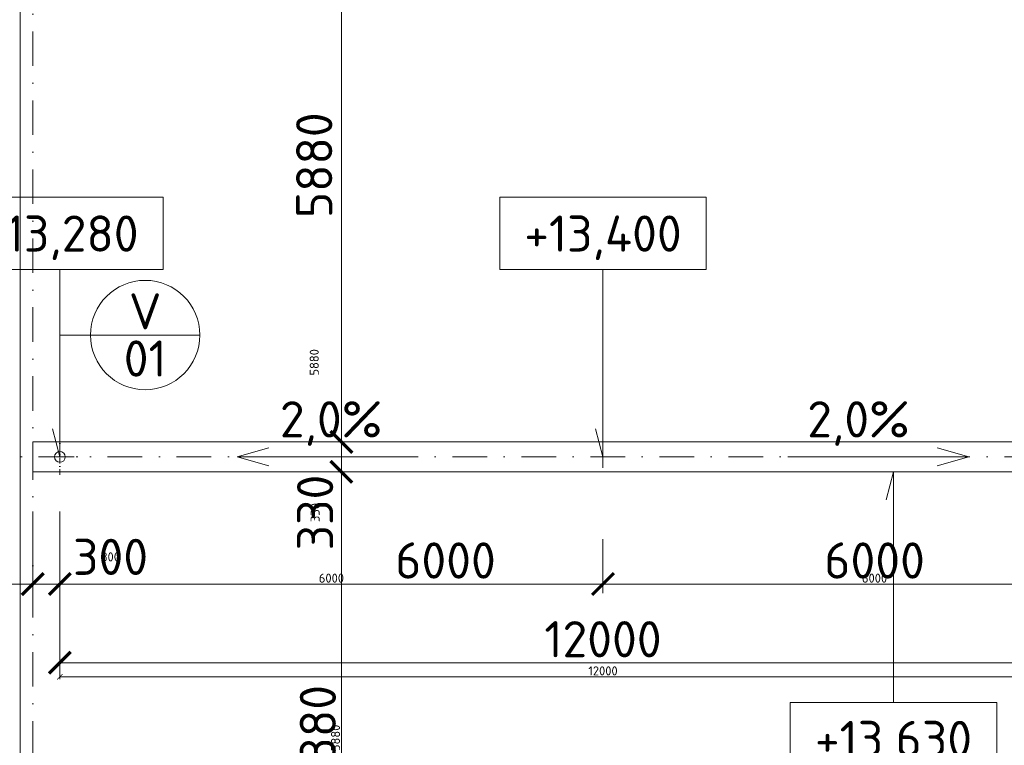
# Model space of a CAD drawing. Header units: millimetres. Extents: x -725694 to 5289369, y -1488057 to 2187451.
# Tile 154 of 256: x 5856 to 16733, y 192113 to 200131. Entities that reach past the tile are written whole.
import ezdxf
from ezdxf.enums import TextEntityAlignment as Align

# ---------------------------------------------------------------- set-up
doc = ezdxf.new("R2010")
doc.units = ezdxf.units.MM
doc.linetypes.add('CENTERX2', pattern=[101.6, 63.5, -12.7, 12.7, -12.7])
doc.linetypes.add('DASHDOT', pattern=[25.4, 12.7, -6.35, 0, -6.35])
doc.layers.get('Defpoints').update_dxf_attribs({"color": 8})
for name, color, linetype, lineweight in [('A99_N_kce-pohl', 1, 'Continuous', 9), ('A99_N_koty-200', 5, 'Continuous', 5), ('A99_N_koty-200 @ 200', 5, 'Continuous', 5), ('A99_N_koty-200 @ 50 (2)', 5, 'Continuous', 5), ('A99_N_koty-vysk', 160, 'Continuous', 5), ('A99_N_znaceni 200', 5, 'Continuous', 5), ('A99_S_osy', 1, 'CENTERX2', 5)]:
    doc.layers.add(name, color=color, linetype=linetype, lineweight=lineweight)
doc.styles.add('A99_kota', font='isocpeur.ttf', dxfattribs={"height": 2})
doc.styles.add('A99_popis', font='isocpeur.ttf')
doc.styles.add('ad_popis 100', font='isocpeur.ttf', dxfattribs={"height": 200})
doc.dimstyles.new('A99_kota_200 new', dxfattribs={"dimscale": 200, "dimtxt": 2, "dimasz": 1.2, "dimexe": 0.5, "dimexo": 1.5, "dimgap": 0.3, "dimtad": 1, "dimdec": 0, "dimzin": 3, "dimdsep": 46, "dimtxsty": 'A99_kota', "dimblk": 'ARCHTICK', "dimcen": 2.5, "dimazin": 2, "dimtfac": 0.75, "dimtdec": 0, "dimtmove": 2, "dimatfit": 0, "dimfxl": 0, "dimtolj": 1, "dimtzin": 0, "dimlwd": 5, "dimlwe": 5, "dimarcsym": 0})

# ---------------------------------------------------------------- blocks, each defined once
blk = doc.blocks.new('_ArchTick')
at = {"color": 0, "linetype": 'ByBlock', "const_width": 0.15}
blk.add_lwpolyline([(-0.5, -0.5), (0.5, 0.5)], dxfattribs=at)
blk = doc.blocks.new('*D4548')
at = {"layer": 'A99_N_koty-200', "color": 0, "linetype": 'Continuous', "lineweight": 5, "transparency": 16777216}
for p, q in [((10210, 201345), (9310, 201345)), ((9410, 195465), (9410, 201345)), ((9410, 195465), (9310, 195465))]:
    blk.add_line(p, q, dxfattribs=at)
at = {"layer": 'Defpoints', "color": 0, "linetype": 'Continuous', "lineweight": 0, "transparency": 16777216}
for p in [(9410, 201345), (11955, 201345), (9410, 195465)]:
    blk.add_point(p, dxfattribs=at)
at = {"layer": 'A99_N_koty-200', "color": 0, "linetype": 'Continuous', "lineweight": 5, "transparency": 16777216, "xscale": 240, "yscale": 240, "zscale": 240}
for p, rotation in [((9410, 201345), 89.9999999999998), ((9410, 195465), 269.9999999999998)]:
    blk.add_blockref('_ArchTick', p, dxfattribs=dict(at, rotation=rotation))
at = {"layer": 'A99_N_koty-200', "color": 0, "linetype": 'Continuous', "transparency": 16777216, "insert": (9110, 198522.5), "char_height": 400, "attachment_point": 5, "rotation": 90, "style": 'A99_kota'}
blk.add_mtext('\\A1;5880', dxfattribs=at)
blk = doc.blocks.new('*D4549')
at = {"layer": 'A99_N_koty-200', "color": 0, "linetype": 'Continuous', "lineweight": 5, "transparency": 16777216}
for p, q in [((9610, 201345), (9385, 201345)), ((9410, 195465), (9410, 201345)), ((9410, 195465), (9385, 195465))]:
    blk.add_line(p, q, dxfattribs=at)
at = {"layer": 'Defpoints', "color": 0, "linetype": 'Continuous', "lineweight": 0, "transparency": 16777216}
for p in [(9410, 201345), (11955, 201345), (9410, 195465)]:
    blk.add_point(p, dxfattribs=at)
at = {"layer": 'A99_N_koty-200', "color": 0, "linetype": 'Continuous', "lineweight": 5, "transparency": 16777216, "xscale": 60, "yscale": 60, "zscale": 60}
for p, rotation in [((9410, 201345), 89.9999999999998), ((9410, 195465), 269.9999999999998)]:
    blk.add_blockref('_ArchTick', p, dxfattribs=dict(at, rotation=rotation))
at = {"layer": 'A99_N_koty-200', "color": 0, "linetype": 'Continuous', "transparency": 16777216, "insert": (9110, 196345), "char_height": 100, "attachment_point": 5, "rotation": 90, "style": 'A99_kota'}
blk.add_mtext('\\A1;5880', dxfattribs=at)
blk = doc.blocks.new('*U66')
at = {"color": 0, "linetype": 'ByBlock'}
for p, q in [((5.7, -4), (5.7, -14.35)), ((5.7, -14.35), (5.286, -12.805))]:
    blk.add_line(p, q, dxfattribs=at)
blk.add_lwpolyline([(0, -4), (11.4, -4), (11.4, 0), (0, 0)], close=True, dxfattribs=at)
at = {"color": 0, "linetype": 'ByBlock', "style": 'A99_kota'}
for tag, p in [('VYSKA', (5.7, -2.241)), ('VYSKA_POPIS1', (5.7, -6.041)), ('VYSKA_POPIS2', (5.9, -9.541)), ('VYSKA_POPIS3', (5.9, -13.041))]:
    blk.add_attdef(tag, text='', height=2, dxfattribs=at).set_placement(p, align=Align.MIDDLE)
blk = doc.blocks.new('*D5221')
at = {"layer": 'A99_N_koty-200', "color": 0, "linetype": 'Continuous', "lineweight": 5, "transparency": 16777216}
for p, q in [((6000, 194695), (6000, 193795)), ((6300, 194695), (6300, 193795)), ((6000, 193895), (5760, 193895)), ((6000, 193895), (6300, 193895)), ((6300, 193895), (6540, 193895))]:
    blk.add_line(p, q, dxfattribs=at)
at = {"layer": 'Defpoints', "color": 0, "linetype": 'Continuous', "lineweight": 0, "transparency": 16777216}
for p in [(6300, 195300), (6000, 195180), (6300, 193895)]:
    blk.add_point(p, dxfattribs=at)
at = {"layer": 'A99_N_koty-200', "color": 0, "linetype": 'Continuous', "lineweight": 5, "transparency": 16777216, "xscale": 240, "yscale": 240, "zscale": 240}
blk.add_blockref('_ArchTick', (6000, 193895), dxfattribs=at)
at = {"layer": 'A99_N_koty-200', "color": 0, "linetype": 'Continuous', "lineweight": 5, "transparency": 16777216, "xscale": 240, "yscale": 240, "zscale": 240, "rotation": 180}
blk.add_blockref('_ArchTick', (6300, 193895), dxfattribs=at)
at = {"layer": 'A99_N_koty-200', "color": 0, "linetype": 'Continuous', "transparency": 16777216, "insert": (6860, 194195), "char_height": 400, "attachment_point": 5, "style": 'A99_kota'}
blk.add_mtext('\\A1;300', dxfattribs=at)
blk = doc.blocks.new('*D5222')
at = {"layer": 'A99_N_koty-200', "color": 0, "linetype": 'Continuous', "lineweight": 5, "transparency": 16777216}
for p, q in [((6000, 194095), (6000, 193870)), ((6300, 194095), (6300, 193870)), ((6000, 193895), (5940, 193895)), ((6000, 193895), (6300, 193895)), ((6300, 193895), (6360, 193895))]:
    blk.add_line(p, q, dxfattribs=at)
at = {"layer": 'Defpoints', "color": 0, "linetype": 'Continuous', "lineweight": 0, "transparency": 16777216}
for p in [(6300, 195300), (6000, 195180), (6300, 193895)]:
    blk.add_point(p, dxfattribs=at)
at = {"layer": 'A99_N_koty-200', "color": 0, "linetype": 'Continuous', "lineweight": 5, "transparency": 16777216, "xscale": 60, "yscale": 60, "zscale": 60}
blk.add_blockref('_ArchTick', (6000, 193895), dxfattribs=at)
at = {"layer": 'A99_N_koty-200', "color": 0, "linetype": 'Continuous', "lineweight": 5, "transparency": 16777216, "xscale": 60, "yscale": 60, "zscale": 60, "rotation": 180}
blk.add_blockref('_ArchTick', (6300, 193895), dxfattribs=at)
at = {"layer": 'A99_N_koty-200', "color": 0, "linetype": 'Continuous', "transparency": 16777216, "insert": (6860, 194195), "char_height": 100, "attachment_point": 5, "style": 'A99_kota'}
blk.add_mtext('\\A1;300', dxfattribs=at)
blk = doc.blocks.new('*D5224')
at = {"layer": 'A99_N_koty-200', "color": 0, "linetype": 'Continuous', "lineweight": 5, "transparency": 16777216}
for p, q in [((6300, 193825), (6300, 192925)), ((18300, 193825), (18300, 192925)), ((6300, 193025), (18300, 193025))]:
    blk.add_line(p, q, dxfattribs=at)
at = {"layer": 'Defpoints', "color": 0, "linetype": 'Continuous', "lineweight": 0, "transparency": 16777216}
for p in [(6300, 195300), (18300, 195300), (18300, 193025)]:
    blk.add_point(p, dxfattribs=at)
at = {"layer": 'A99_N_koty-200', "color": 0, "linetype": 'Continuous', "lineweight": 5, "transparency": 16777216, "xscale": 240, "yscale": 240, "zscale": 240, "rotation": 180}
blk.add_blockref('_ArchTick', (6300, 193025), dxfattribs=at)
at = {"layer": 'A99_N_koty-200', "color": 0, "linetype": 'Continuous', "lineweight": 5, "transparency": 16777216, "xscale": 240, "yscale": 240, "zscale": 240}
blk.add_blockref('_ArchTick', (18300, 193025), dxfattribs=at)
at = {"layer": 'A99_N_koty-200', "color": 0, "linetype": 'Continuous', "transparency": 16777216, "insert": (12300, 193285), "char_height": 400, "attachment_point": 5, "style": 'A99_kota'}
blk.add_mtext('\\A1;12000', dxfattribs=at)
blk = doc.blocks.new('*D5225')
at = {"layer": 'A99_N_koty-200', "color": 0, "linetype": 'Continuous', "lineweight": 5, "transparency": 16777216}
for p, q in [((6300, 193070), (6300, 192845)), ((18300, 193070), (18300, 192845)), ((6300, 192870), (18300, 192870))]:
    blk.add_line(p, q, dxfattribs=at)
at = {"layer": 'Defpoints', "color": 0, "linetype": 'Continuous', "lineweight": 0, "transparency": 16777216}
for p in [(6300, 195300), (18300, 195300), (18300, 192870)]:
    blk.add_point(p, dxfattribs=at)
at = {"layer": 'A99_N_koty-200', "color": 0, "linetype": 'Continuous', "lineweight": 5, "transparency": 16777216, "xscale": 60, "yscale": 60, "zscale": 60, "rotation": 180}
blk.add_blockref('_ArchTick', (6300, 192870), dxfattribs=at)
at = {"layer": 'A99_N_koty-200', "color": 0, "linetype": 'Continuous', "lineweight": 5, "transparency": 16777216, "xscale": 60, "yscale": 60, "zscale": 60}
blk.add_blockref('_ArchTick', (18300, 192870), dxfattribs=at)
at = {"layer": 'A99_N_koty-200', "color": 0, "linetype": 'Continuous', "transparency": 16777216, "insert": (12300, 192935), "char_height": 100, "attachment_point": 5, "style": 'A99_kota'}
blk.add_mtext('\\A1;12000', dxfattribs=at)
blk = doc.blocks.new('*D5227')
at = {"layer": 'A99_N_koty-200', "color": 0, "linetype": 'Continuous', "lineweight": 5, "transparency": 16777216}
for p, q in [((6300, 194390), (6300, 193795)), ((12300, 194390), (12300, 193795)), ((6300, 193895), (12300, 193895))]:
    blk.add_line(p, q, dxfattribs=at)
at = {"layer": 'Defpoints', "color": 0, "linetype": 'Continuous', "lineweight": 0, "transparency": 16777216}
for p in [(6300, 194690), (12300, 194690), (12300, 193895)]:
    blk.add_point(p, dxfattribs=at)
at = {"layer": 'A99_N_koty-200', "color": 0, "linetype": 'Continuous', "lineweight": 5, "transparency": 16777216, "xscale": 240, "yscale": 240, "zscale": 240, "rotation": 180}
blk.add_blockref('_ArchTick', (6300, 193895), dxfattribs=at)
at = {"layer": 'A99_N_koty-200', "color": 0, "linetype": 'Continuous', "lineweight": 5, "transparency": 16777216, "xscale": 240, "yscale": 240, "zscale": 240}
blk.add_blockref('_ArchTick', (12300, 193895), dxfattribs=at)
at = {"layer": 'A99_N_koty-200', "color": 0, "linetype": 'Continuous', "transparency": 16777216, "insert": (10560, 194155), "char_height": 400, "attachment_point": 5, "style": 'A99_kota'}
blk.add_mtext('\\A1;6000', dxfattribs=at)
blk = doc.blocks.new('*D5228')
at = {"layer": 'A99_N_koty-200', "color": 0, "linetype": 'Continuous', "lineweight": 5, "transparency": 16777216}
for p, q in [((6300, 194095), (6300, 193870)), ((12300, 194095), (12300, 193870)), ((6300, 193895), (12300, 193895))]:
    blk.add_line(p, q, dxfattribs=at)
at = {"layer": 'Defpoints', "color": 0, "linetype": 'Continuous', "lineweight": 0, "transparency": 16777216}
for p in [(6300, 194690), (12300, 194690), (12300, 193895)]:
    blk.add_point(p, dxfattribs=at)
at = {"layer": 'A99_N_koty-200', "color": 0, "linetype": 'Continuous', "lineweight": 5, "transparency": 16777216, "xscale": 60, "yscale": 60, "zscale": 60, "rotation": 180}
blk.add_blockref('_ArchTick', (6300, 193895), dxfattribs=at)
at = {"layer": 'A99_N_koty-200', "color": 0, "linetype": 'Continuous', "lineweight": 5, "transparency": 16777216, "xscale": 60, "yscale": 60, "zscale": 60}
blk.add_blockref('_ArchTick', (12300, 193895), dxfattribs=at)
at = {"layer": 'A99_N_koty-200', "color": 0, "linetype": 'Continuous', "transparency": 16777216, "insert": (9300, 193960), "char_height": 100, "attachment_point": 5, "style": 'A99_kota'}
blk.add_mtext('\\A1;6000', dxfattribs=at)
blk = doc.blocks.new('*D5230')
at = {"layer": 'A99_N_koty-200', "color": 0, "linetype": 'Continuous', "lineweight": 5, "transparency": 16777216}
for p, q in [((12300, 194390), (12300, 193795)), ((18300, 194390), (18300, 193795)), ((18300, 193895), (12300, 193895))]:
    blk.add_line(p, q, dxfattribs=at)
at = {"layer": 'Defpoints', "color": 0, "linetype": 'Continuous', "lineweight": 0, "transparency": 16777216}
for p in [(12300, 194690), (18300, 194690), (12300, 193895)]:
    blk.add_point(p, dxfattribs=at)
at = {"layer": 'A99_N_koty-200', "color": 0, "linetype": 'Continuous', "lineweight": 5, "transparency": 16777216, "xscale": 240, "yscale": 240, "zscale": 240, "rotation": 180}
blk.add_blockref('_ArchTick', (12300, 193895), dxfattribs=at)
at = {"layer": 'A99_N_koty-200', "color": 0, "linetype": 'Continuous', "lineweight": 5, "transparency": 16777216, "xscale": 240, "yscale": 240, "zscale": 240}
blk.add_blockref('_ArchTick', (18300, 193895), dxfattribs=at)
at = {"layer": 'A99_N_koty-200', "color": 0, "linetype": 'Continuous', "transparency": 16777216, "insert": (15300, 194155), "char_height": 400, "attachment_point": 5, "style": 'A99_kota'}
blk.add_mtext('\\A1;6000', dxfattribs=at)
blk = doc.blocks.new('*D5231')
at = {"layer": 'A99_N_koty-200', "color": 0, "linetype": 'Continuous', "lineweight": 5, "transparency": 16777216}
for p, q in [((12300, 194095), (12300, 193870)), ((18300, 194095), (18300, 193870)), ((18300, 193895), (12300, 193895))]:
    blk.add_line(p, q, dxfattribs=at)
at = {"layer": 'Defpoints', "color": 0, "linetype": 'Continuous', "lineweight": 0, "transparency": 16777216}
for p in [(12300, 194690), (18300, 194690), (12300, 193895)]:
    blk.add_point(p, dxfattribs=at)
at = {"layer": 'A99_N_koty-200', "color": 0, "linetype": 'Continuous', "lineweight": 5, "transparency": 16777216, "xscale": 60, "yscale": 60, "zscale": 60, "rotation": 180}
blk.add_blockref('_ArchTick', (12300, 193895), dxfattribs=at)
at = {"layer": 'A99_N_koty-200', "color": 0, "linetype": 'Continuous', "lineweight": 5, "transparency": 16777216, "xscale": 60, "yscale": 60, "zscale": 60}
blk.add_blockref('_ArchTick', (18300, 193895), dxfattribs=at)
at = {"layer": 'A99_N_koty-200', "color": 0, "linetype": 'Continuous', "transparency": 16777216, "insert": (15300, 193960), "char_height": 100, "attachment_point": 5, "style": 'A99_kota'}
blk.add_mtext('\\A1;6000', dxfattribs=at)
blk = doc.blocks.new('*D5761')
at = {"layer": 'A99_N_koty-200', "color": 0, "linetype": 'Continuous', "lineweight": 5, "transparency": 16777216}
for p, q in [((9410, 195465), (9410, 195705)), ((9410, 195465), (9510, 195465)), ((9410, 195465), (9410, 195135)), ((9410, 195135), (9510, 195135)), ((9410, 195135), (9410, 194895))]:
    blk.add_line(p, q, dxfattribs=at)
at = {"layer": 'Defpoints', "color": 0, "linetype": 'Continuous', "lineweight": 0, "transparency": 16777216}
for p in [(9410, 195465), (9410, 195135), (9410, 195135)]:
    blk.add_point(p, dxfattribs=at)
at = {"layer": 'A99_N_koty-200', "color": 0, "linetype": 'Continuous', "lineweight": 5, "transparency": 16777216, "xscale": 240, "yscale": 240, "zscale": 240}
for p, rotation in [((9410, 195465), 270), ((9410, 195135), 90)]:
    blk.add_blockref('_ArchTick', p, dxfattribs=dict(at, rotation=rotation))
at = {"layer": 'A99_N_koty-200', "color": 0, "linetype": 'Continuous', "transparency": 16777216, "insert": (9120, 194685), "char_height": 400, "attachment_point": 5, "rotation": 90, "style": 'A99_kota'}
blk.add_mtext('\\A1;330', dxfattribs=at)
blk = doc.blocks.new('*D5762')
at = {"layer": 'A99_N_koty-200', "color": 0, "linetype": 'Continuous', "lineweight": 5, "transparency": 16777216}
for p, q in [((9410, 195465), (9410, 195525)), ((9410, 195465), (9435, 195465)), ((9410, 195465), (9410, 195135)), ((9410, 195135), (9435, 195135)), ((9410, 195135), (9410, 195075))]:
    blk.add_line(p, q, dxfattribs=at)
at = {"layer": 'Defpoints', "color": 0, "linetype": 'Continuous', "lineweight": 0, "transparency": 16777216}
for p in [(9410, 195465), (9410, 195135), (9410, 195135)]:
    blk.add_point(p, dxfattribs=at)
at = {"layer": 'A99_N_koty-200', "color": 0, "linetype": 'Continuous', "lineweight": 5, "transparency": 16777216, "xscale": 60, "yscale": 60, "zscale": 60}
for p, rotation in [((9410, 195465), 270), ((9410, 195135), 90)]:
    blk.add_blockref('_ArchTick', p, dxfattribs=dict(at, rotation=rotation))
at = {"layer": 'A99_N_koty-200', "color": 0, "linetype": 'Continuous', "transparency": 16777216, "insert": (9120, 194685), "char_height": 100, "attachment_point": 5, "rotation": 90, "style": 'A99_kota'}
blk.add_mtext('\\A1;330', dxfattribs=at)
blk = doc.blocks.new('*D5764')
at = {"layer": 'A99_N_koty-200', "color": 0, "linetype": 'Continuous', "lineweight": 5, "transparency": 16777216}
for p, q in [((9410, 195135), (9510, 195135)), ((9410, 195135), (9410, 189255)), ((9410, 189255), (9510, 189255))]:
    blk.add_line(p, q, dxfattribs=at)
at = {"layer": 'Defpoints', "color": 0, "linetype": 'Continuous', "lineweight": 0, "transparency": 16777216}
for p in [(9410, 195135), (9410, 189255), (9410, 189255)]:
    blk.add_point(p, dxfattribs=at)
at = {"layer": 'A99_N_koty-200', "color": 0, "linetype": 'Continuous', "lineweight": 5, "transparency": 16777216, "xscale": 240, "yscale": 240, "zscale": 240}
for p, rotation in [((9410, 195135), 90), ((9410, 189255), 270)]:
    blk.add_blockref('_ArchTick', p, dxfattribs=dict(at, rotation=rotation))
at = {"layer": 'A99_N_koty-200', "color": 0, "linetype": 'Continuous', "transparency": 16777216, "insert": (9150, 192195), "char_height": 400, "attachment_point": 5, "rotation": 90, "style": 'A99_kota'}
blk.add_mtext('\\A1;5880', dxfattribs=at)
blk = doc.blocks.new('*D5765')
at = {"layer": 'A99_N_koty-200', "color": 0, "linetype": 'Continuous', "lineweight": 5, "transparency": 16777216}
for p, q in [((9410, 195135), (9435, 195135)), ((9410, 195135), (9410, 189255)), ((9410, 189255), (9435, 189255))]:
    blk.add_line(p, q, dxfattribs=at)
at = {"layer": 'Defpoints', "color": 0, "linetype": 'Continuous', "lineweight": 0, "transparency": 16777216}
for p in [(9410, 195135), (9410, 189255), (9410, 189255)]:
    blk.add_point(p, dxfattribs=at)
at = {"layer": 'A99_N_koty-200', "color": 0, "linetype": 'Continuous', "lineweight": 5, "transparency": 16777216, "xscale": 60, "yscale": 60, "zscale": 60}
for p, rotation in [((9410, 195135), 90), ((9410, 189255), 270)]:
    blk.add_blockref('_ArchTick', p, dxfattribs=dict(at, rotation=rotation))
at = {"layer": 'A99_N_koty-200', "color": 0, "linetype": 'Continuous', "transparency": 16777216, "insert": (9345, 192195), "char_height": 100, "attachment_point": 5, "rotation": 90, "style": 'A99_kota'}
blk.add_mtext('\\A1;5880', dxfattribs=at)
blk = doc.blocks.new('*U20')
at = {"color": 0, "linetype": 'ByBlock'}
blk.add_line((-3.02, 0), (3.02, 0), dxfattribs=at)
blk.add_circle((0, 0), 3.02, dxfattribs=at)
at = {"color": 0, "linetype": 'ByBlock', "style": 'A99_popis'}
for tag, p in [('KATEGORIE', (0, 1.31)), ('PRVEK', (0, -1.298))]:
    blk.add_attdef(tag, text='', height=2, dxfattribs=at).set_placement(p, align=Align.MIDDLE_CENTER)
blk = doc.blocks.new('*U452')
at = {"color": 0, "linetype": 'ByBlock'}
for p, q in [((5.7, 12.75), (5.286, 11.205)), ((5.7, 0), (5.7, 12.75))]:
    blk.add_line(p, q, dxfattribs=at)
blk.add_lwpolyline([(0, -4), (11.4, -4), (11.4, 0), (0, 0)], close=True, dxfattribs=at)
at = {"color": 0, "linetype": 'ByBlock', "style": 'A99_kota'}
for tag, p in [('VYSKA', (5.7, -2.241)), ('VYSKA_POPIS1', (5.7, -6.041)), ('VYSKA_POPIS2', (5.9, -9.541)), ('VYSKA_POPIS3', (5.9, -13.041))]:
    blk.add_attdef(tag, text='', height=2, dxfattribs=at).set_placement(p, align=Align.MIDDLE)
blk = doc.blocks.new('*U6048')
at = {"layer": 'A99_N_koty-200 @ 200', "linetype": 'Continuous'}
dim = blk.add_linear_dim(base=(9410, 201345), p1=(9410, 195465), p2=(11955, 201345), angle=90, dimstyle='A99_kota_200 new', override={"dimscale": 200, "dimtix": 1, "dimtofl": 1, "dimtmove": 2, "dimatfit": 0}, dxfattribs=at)
dim.commit()
dim.dimension.update_dxf_attribs({"geometry": '*D4548', "text_midpoint": (9110, 198522.5), "dimtype": 128})
at = {"layer": 'A99_N_koty-200 @ 50 (2)', "linetype": 'Continuous'}
dim = blk.add_linear_dim(base=(9410, 201345), p1=(9410, 195465), p2=(11955, 201345), angle=90, dimstyle='A99_kota_200 new', override={"dimscale": 50, "dimtix": 1, "dimtofl": 1, "dimtmove": 2, "dimatfit": 0}, dxfattribs=at)
dim.commit()
dim.dimension.update_dxf_attribs({"geometry": '*D4549', "text_midpoint": (9110, 196345), "dimtype": 128})
blk = doc.blocks.new('*U6238')
at = {"layer": 'A99_N_koty-200 @ 200', "linetype": 'Continuous'}
dim = blk.add_linear_dim(base=(6300, 193895), p1=(6000, 195180), p2=(6300, 195300), dimstyle='A99_kota_200 new', override={"dimscale": 200, "dimtix": 1, "dimtofl": 1, "dimtmove": 2, "dimatfit": 0}, dxfattribs=at)
dim.commit()
dim.dimension.update_dxf_attribs({"geometry": '*D5221', "text_midpoint": (6860, 194195), "dimtype": 128})
at = {"layer": 'A99_N_koty-200 @ 50 (2)', "linetype": 'Continuous'}
dim = blk.add_linear_dim(base=(6300, 193895), p1=(6000, 195180), p2=(6300, 195300), dimstyle='A99_kota_200 new', override={"dimscale": 50, "dimtix": 1, "dimtofl": 1, "dimtmove": 2, "dimatfit": 0}, dxfattribs=at)
dim.commit()
dim.dimension.update_dxf_attribs({"geometry": '*D5222', "text_midpoint": (6860, 194195), "dimtype": 128})
blk = doc.blocks.new('*U6239')
at = {"layer": 'A99_N_koty-200 @ 200', "linetype": 'Continuous'}
dim = blk.add_linear_dim(base=(18300, 193025), p1=(6300, 195300), p2=(18300, 195300), dimstyle='A99_kota_200 new', override={"dimscale": 200, "dimtix": 1, "dimtofl": 1, "dimtmove": 2, "dimatfit": 0}, dxfattribs=at)
dim.commit()
dim.dimension.update_dxf_attribs({"geometry": '*D5224', "text_midpoint": (12300, 193285)})
at = {"layer": 'A99_N_koty-200 @ 50 (2)', "linetype": 'Continuous'}
dim = blk.add_linear_dim(base=(18300, 192870), p1=(6300, 195300), p2=(18300, 195300), dimstyle='A99_kota_200 new', override={"dimscale": 50, "dimtix": 1, "dimtofl": 1, "dimtmove": 2, "dimatfit": 0}, dxfattribs=at)
dim.commit()
dim.dimension.update_dxf_attribs({"geometry": '*D5225', "text_midpoint": (12300, 192935)})
blk = doc.blocks.new('*U6240')
at = {"layer": 'A99_N_koty-200 @ 200', "linetype": 'Continuous'}
dim = blk.add_linear_dim(base=(12300, 193895), p1=(6300, 194690), p2=(12300, 194690), dimstyle='A99_kota_200 new', override={"dimscale": 200, "dimtix": 1, "dimtofl": 1, "dimtmove": 2, "dimatfit": 0}, dxfattribs=at)
dim.commit()
dim.dimension.update_dxf_attribs({"geometry": '*D5227', "text_midpoint": (10560, 194155), "dimtype": 128})
at = {"layer": 'A99_N_koty-200 @ 50 (2)', "linetype": 'Continuous'}
dim = blk.add_linear_dim(base=(12300, 193895), p1=(6300, 194690), p2=(12300, 194690), dimstyle='A99_kota_200 new', override={"dimscale": 50, "dimtix": 1, "dimtofl": 1, "dimtmove": 2, "dimatfit": 0}, dxfattribs=at)
dim.commit()
dim.dimension.update_dxf_attribs({"geometry": '*D5228', "text_midpoint": (9300, 193960)})
blk = doc.blocks.new('*U6241')
at = {"layer": 'A99_N_koty-200 @ 200', "linetype": 'Continuous'}
dim = blk.add_linear_dim(base=(12300, 193895), p1=(18300, 194690), p2=(12300, 194690), angle=180, dimstyle='A99_kota_200 new', override={"dimscale": 200, "dimtix": 1, "dimtofl": 1, "dimtmove": 2, "dimatfit": 0}, dxfattribs=at)
dim.commit()
dim.dimension.update_dxf_attribs({"geometry": '*D5230', "text_midpoint": (15300, 194155)})
at = {"layer": 'A99_N_koty-200 @ 50 (2)', "linetype": 'Continuous'}
dim = blk.add_linear_dim(base=(12300, 193895), p1=(18300, 194690), p2=(12300, 194690), angle=180, dimstyle='A99_kota_200 new', override={"dimscale": 50, "dimtix": 1, "dimtofl": 1, "dimtmove": 2, "dimatfit": 0}, dxfattribs=at)
dim.commit()
dim.dimension.update_dxf_attribs({"geometry": '*D5231', "text_midpoint": (15300, 193960)})
blk = doc.blocks.new('*U6428')
at = {"layer": 'A99_N_koty-200 @ 200', "linetype": 'Continuous'}
dim = blk.add_linear_dim(base=(9410, 195135), p1=(9410, 195465), p2=(9410, 195135), angle=90, dimstyle='A99_kota_200 new', override={"dimscale": 200, "dimtix": 1, "dimtofl": 1, "dimtmove": 2, "dimatfit": 0}, dxfattribs=at)
dim.commit()
dim.dimension.update_dxf_attribs({"geometry": '*D5761', "text_midpoint": (9120, 194685), "dimtype": 128})
at = {"layer": 'A99_N_koty-200 @ 50 (2)', "linetype": 'Continuous'}
dim = blk.add_linear_dim(base=(9410, 195135), p1=(9410, 195465), p2=(9410, 195135), angle=90, dimstyle='A99_kota_200 new', override={"dimscale": 50, "dimtix": 1, "dimtofl": 1, "dimtmove": 2, "dimatfit": 0}, dxfattribs=at)
dim.commit()
dim.dimension.update_dxf_attribs({"geometry": '*D5762', "text_midpoint": (9120, 194685), "dimtype": 128})
blk = doc.blocks.new('*U6429')
at = {"layer": 'A99_N_koty-200 @ 200', "linetype": 'Continuous'}
dim = blk.add_linear_dim(base=(9410, 189255), p1=(9410, 195135), p2=(9410, 189255), angle=90, dimstyle='A99_kota_200 new', override={"dimscale": 200, "dimtix": 1, "dimtofl": 1, "dimtmove": 2, "dimatfit": 0}, dxfattribs=at)
dim.commit()
dim.dimension.update_dxf_attribs({"geometry": '*D5764', "text_midpoint": (9150, 192195)})
at = {"layer": 'A99_N_koty-200 @ 50 (2)', "linetype": 'Continuous'}
dim = blk.add_linear_dim(base=(9410, 189255), p1=(9410, 195135), p2=(9410, 189255), angle=90, dimstyle='A99_kota_200 new', override={"dimscale": 50, "dimtix": 1, "dimtofl": 1, "dimtmove": 2, "dimatfit": 0}, dxfattribs=at)
dim.commit()
dim.dimension.update_dxf_attribs({"geometry": '*D5765', "text_midpoint": (9345, 192195)})

msp = doc.modelspace()

# ---------------------------------------------------------------- linework, layer by layer
at = {"layer": 'A99_N_kce-pohl', "linetype": 'Continuous', "lineweight": 9}
msp.add_lwpolyline([(5860, 176350), (5860, 231775)], dxfattribs=at)
at = {"layer": 'A99_N_kce-pohl', "color": 1, "linetype": 'Continuous', "ltscale": 25}
msp.add_lwpolyline([(150690, 195135), (150690, 195465), (6000, 195465), (6000, 195135)], close=True, dxfattribs=at)
at = {"layer": 'A99_N_kce-pohl', "linetype": 'DASHDOT', "lineweight": 5, "ltscale": 5}
for points in [[(6300, 195100), (6300, 195500)], [(6100, 195300), (6500, 195300)]]:
    msp.add_lwpolyline(points, dxfattribs=at)
at = {"layer": 'A99_N_kce-pohl', "linetype": 'Continuous', "lineweight": 5}
msp.add_lwpolyline([(12300, 195180), (12300, 195420)], dxfattribs=at)
at = {"layer": 'A99_N_kce-pohl', "linetype": 'Continuous'}
msp.add_circle((6300, 195300), 60, dxfattribs=at)
at = {"layer": 'A99_N_koty-vysk'}
for points in [[(8260, 195300), (8610, 195400)], [(16340, 195300), (15990, 195400)], [(8260, 195300), (10260, 195300)], [(8260, 195300), (8610, 195200)], [(16340, 195300), (14340, 195300)], [(16340, 195300), (15990, 195200)]]:
    msp.add_lwpolyline(points, dxfattribs=at)
at = {"layer": 'A99_N_znaceni 200'}
msp.add_lwpolyline([(6638.5, 196646.5), (6300, 196646.5)], dxfattribs=at)
at = {"layer": 'A99_S_osy', "linetype": 'DASHDOT', "lineweight": 5, "ltscale": 30}
for points in [[(6000, 250300), (6000, 175600)], [(176395, 195300), (4375, 195300)]]:
    msp.add_lwpolyline(points, dxfattribs=at)

# ---------------------------------------------------------------- block references
at = {"layer": 'A99_N_koty-200', "color": 3, "linetype": 'Continuous', "lineweight": 0}
for name in ['*U6048', '*U6428', '*U6238', '*U6239', '*U6429', '*U6240', '*U6241']:
    msp.add_blockref(name, (0, 0), dxfattribs=at)
at = {"layer": 'A99_N_koty-vysk', "xscale": 200, "yscale": 200, "zscale": 200}
for name, p, values in [('*U66', (5160, 198170), {'VYSKA': '+13,280'}), ('*U66', (11160, 198170), {'VYSKA': '+13,400'}), ('*U452', (14369.3, 192585), {'VYSKA': '+13,630'})]:
    msp.add_blockref(name, p, dxfattribs=at).add_auto_attribs(values)
at = {"layer": 'A99_N_znaceni 200', "xscale": 200, "yscale": 200, "zscale": 200}
msp.add_blockref('*U20', (7242.5, 196646.5), dxfattribs=at).add_auto_attribs({'KATEGORIE': 'V', 'PRVEK': '01'})

# ---------------------------------------------------------------- texts
at = {"layer": 'A99_N_koty-vysk', "char_height": 400, "style": 'ad_popis 100'}
for insert, attachment_point in [((8730, 195915), 1), ((15687, 195915), 3)]:
    msp.add_mtext_dynamic_manual_height_columns('2,0%', width=673.852, gutter_width=2000, heights=[0], dxfattribs=dict(at, insert=insert, attachment_point=attachment_point))

doc.saveas('drawing.dxf')
